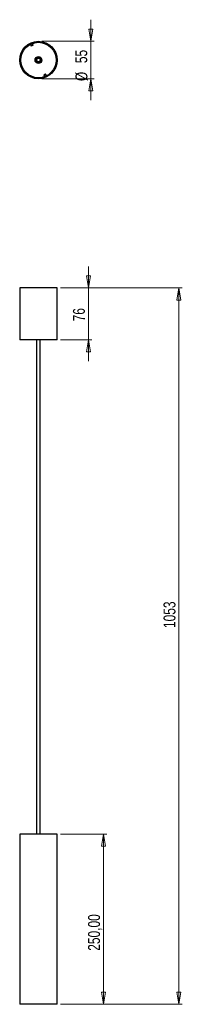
# Model space of a CAD drawing. Header units: millimetres. Extents: x 651 to 699, y 297 to 587.
import ezdxf

# ---------------------------------------------------------------- set-up
doc = ezdxf.new("R2010")
doc.units = ezdxf.units.MM
doc.styles.add('SLDTEXTSTYLE0', font='TXT', dxfattribs={"width": 0.75})
doc.dimstyles.new('SLDDIMSTYLE0', dxfattribs={"dimtxt": 3.5, "dimasz": 3.556, "dimexe": 0, "dimexo": 0.0625, "dimgap": 0.875, "dimtad": 1, "dimdec": 0, "dimlfac": 5, "dimrnd": 1e-09, "dimzin": 12, "dimdsep": 46, "dimtxsty": 'SLDTEXTSTYLE0', "dimblk1": 'CLOSED', "dimblk2": 'CLOSED', "dimsah": 1, "dimcen": 0.09, "dimadec": 0, "dimazin": 3, "dimtfac": 1, "dimtdec": 0, "dimtmove": 0, "dimatfit": 0, "dimldrblk": 'CLOSED', "dimfxl": 0, "dimfrac": 2, "dimtolj": 1, "dimtzin": 12, "dimarcsym": 0})
doc.dimstyles.new('SLDDIMSTYLE1', dxfattribs={"dimtxt": 3.5, "dimasz": 3.556, "dimexe": 0, "dimexo": 0.0625, "dimgap": 0.875, "dimtad": 1, "dimlfac": 5, "dimrnd": 1e-09, "dimzin": 12, "dimdsep": 46, "dimtxsty": 'SLDTEXTSTYLE0', "dimblk1": 'CLOSED', "dimblk2": 'CLOSED', "dimsah": 1, "dimcen": 0.09, "dimadec": 0, "dimazin": 3, "dimtfac": 1, "dimtofl": 0, "dimtmove": 0, "dimatfit": 3, "dimldrblk": 'CLOSED', "dimfxl": 0, "dimfrac": 2, "dimtolj": 1, "dimtzin": 12, "dimarcsym": 0})
doc.dimstyles.new('SLDDIMSTYLE2', dxfattribs={"dimtxt": 3.5, "dimasz": 3.556, "dimexe": 0, "dimexo": 0.0625, "dimgap": 0.875, "dimtad": 1, "dimdec": 0, "dimlfac": 5, "dimrnd": 1e-09, "dimzin": 12, "dimdsep": 46, "dimtxsty": 'SLDTEXTSTYLE0', "dimblk1": 'CLOSED', "dimblk2": 'CLOSED', "dimsah": 1, "dimcen": 0.09, "dimadec": 0, "dimazin": 3, "dimtfac": 1, "dimtdec": 0, "dimtofl": 0, "dimtmove": 0, "dimatfit": 3, "dimldrblk": 'CLOSED', "dimfxl": 0, "dimfrac": 2, "dimtolj": 1, "dimtzin": 12, "dimarcsym": 0})

# ---------------------------------------------------------------- blocks, each defined once
blk = doc.blocks.new('_Closed')
at = {"color": 0, "linetype": 'ByBlock', "lineweight": -2}
for p, q in [((-1, 0.166667), (0, 0)), ((-1, 0.166667), (-1, -0.166667)), ((0, 0), (-1, -0.166667)), ((0, 0), (-1, 0))]:
    blk.add_line(p, q, dxfattribs=at)
blk = doc.blocks.new('_D')
at = {"color": 7, "linetype": 'Continuous', "lineweight": 0}
for p, q in [((670.93, 507.91), (670.93, 514.26)), ((662.76, 507.91), (671.93, 507.91)), ((670.93, 492.71), (670.93, 507.91)), ((662.76, 492.71), (671.93, 492.71)), ((670.93, 492.71), (670.93, 486.36))]:
    blk.add_line(p, q, dxfattribs=at)
at = {"color": 7, "linetype": 'Continuous', "lineweight": 18, "xscale": 3.556, "yscale": 3.556}
for p, rotation in [((670.93, 507.91, 1.69), 270.0000000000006), ((670.93, 492.71, 1.69), 90.0000000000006)]:
    blk.add_blockref('_Closed', p, dxfattribs=dict(at, rotation=rotation))
at = {"color": 7, "linetype": 'Continuous', "lineweight": 18, "insert": (666.41, 498.1), "char_height": 3.5, "attachment_point": 1, "rotation": 90, "style": 'SLDTEXTSTYLE0'}
blk.add_mtext('76', dxfattribs=at)
blk = doc.blocks.new('_D_1')
at = {"color": 7, "linetype": 'Continuous', "lineweight": 0}
for p, q in [((662.76, 347.4), (676.35, 347.4)), ((675.35, 297.4), (675.35, 347.4)), ((662.76, 297.4), (676.35, 297.4))]:
    blk.add_line(p, q, dxfattribs=at)
at = {"color": 7, "linetype": 'Continuous', "lineweight": 18, "xscale": 3.556, "yscale": 3.556}
for p, rotation in [((675.35, 347.4, 1.69), 90.0000000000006), ((675.35, 297.4, 1.69), 270.0000000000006)]:
    blk.add_blockref('_Closed', p, dxfattribs=dict(at, rotation=rotation))
at = {"color": 7, "linetype": 'Continuous', "lineweight": 18, "insert": (670.84, 313.14), "char_height": 3.5, "attachment_point": 1, "rotation": 90, "style": 'SLDTEXTSTYLE0'}
blk.add_mtext('250,00', dxfattribs=at)
blk = doc.blocks.new('_D_2')
at = {"color": 7, "linetype": 'Continuous', "lineweight": 0}
for p, q in [((662.76, 507.91), (698.51, 507.91)), ((697.51, 507.91), (697.51, 297.4)), ((662.76, 297.4), (698.51, 297.4))]:
    blk.add_line(p, q, dxfattribs=at)
at = {"color": 7, "linetype": 'Continuous', "lineweight": 18, "xscale": 3.556, "yscale": 3.556}
for p, rotation in [((697.51, 507.91, 1.69), 90.00000000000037), ((697.51, 297.4, 1.69), 270.0000000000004)]:
    blk.add_blockref('_Closed', p, dxfattribs=dict(at, rotation=rotation))
at = {"color": 7, "linetype": 'Continuous', "lineweight": 18, "insert": (693, 407.98), "char_height": 3.5, "attachment_point": 1, "rotation": 90, "style": 'SLDTEXTSTYLE0'}
blk.add_mtext('1053', dxfattribs=at)
blk = doc.blocks.new('_D_3')
at = {"color": 7, "linetype": 'Continuous', "lineweight": 0}
for p, q in [((671.65, 580.41), (671.65, 586.76)), ((657.26, 580.41), (672.65, 580.41)), ((671.65, 580.41), (671.65, 569.41)), ((657.26, 569.41), (672.65, 569.41)), ((671.65, 569.41), (671.65, 563.06))]:
    blk.add_line(p, q, dxfattribs=at)
at = {"color": 7, "linetype": 'Continuous', "lineweight": 18, "xscale": 3.556, "yscale": 3.556}
for p, rotation in [((671.65, 580.41, 112.88), 270.0000000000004), ((671.65, 569.41, 112.88), 90.0000000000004)]:
    blk.add_blockref('_Closed', p, dxfattribs=dict(at, rotation=rotation))
at = {"color": 7, "linetype": 'Continuous', "lineweight": 18, "char_height": 3.5, "attachment_point": 1, "rotation": 90, "style": 'SLDTEXTSTYLE0'}
for s, insert in [('55', (667.09, 573.99)), ('%%c', (667.14, 568.71))]:
    blk.add_mtext(s, dxfattribs=dict(at, insert=insert))

msp = doc.modelspace()

# ---------------------------------------------------------------- linework, layer by layer
at = {"color": 7, "linetype": 'Continuous', "lineweight": 25}
for p, q in [((653.9038, 579.5416), (654.1412, 579)), ((654.6907, 579.2409), (654.1412, 579)), ((654.6907, 579.2409), (654.4533, 579.7825)), ((656.5726, 574.2015), (656.6646, 573.9918)), ((657.8354, 570.5743), (658.3849, 570.8152)), ((657.8354, 570.5743), (658.0728, 570.0327)), ((658.6223, 570.2736), (658.3849, 570.8152)), ((650.763, 507.9114), (650.763, 492.7114)), ((658.4715, 507.9114), (650.763, 507.9114)), ((661.763, 507.9114), (658.4715, 507.9114)), ((661.763, 492.7114), (661.763, 507.9114)), ((658.4715, 492.7114), (650.763, 492.7114)), ((655.733, 492.7114), (655.733, 347.4033)), ((656.793, 347.4033), (656.793, 492.7114)), ((661.763, 492.7114), (658.4715, 492.7114)), ((650.763, 347.4033), (650.763, 297.4033)), ((661.763, 347.4033), (650.763, 347.4033)), ((661.763, 297.4033), (661.763, 347.4033)), ((661.763, 297.4033), (650.763, 297.4033))]:
    msp.add_line(p, q, dxfattribs=at)
at = {"color": 8, "linetype": 'Continuous', "lineweight": 25}
msp.add_line((656.504, 574.3581), (656.5726, 574.2015), dxfattribs=at)
at = {"color": 7, "linetype": 'Continuous', "lineweight": 25}
for radius in [5.5, 5.2, 1, 0.771, 0.53]:
    msp.add_circle((656.263, 574.9076), radius, dxfattribs=at)
for start, end in [(23.674328, 293.674328), (293.674328, 23.674328)]:
    msp.add_arc((656.263, 574.9076), 0.6, start, end, dxfattribs=at)

# ---------------------------------------------------------------- dimensions: what is measured, and where the dimension line sits
at = {"color": 7, "linetype": 'Continuous', "lineweight": 18}
dim = msp.add_linear_dim(base=(671.652, 569.4076), p1=(656.263, 580.4076), p2=(656.263, 569.4076), angle=90, text='%%c<>', dimstyle='SLDDIMSTYLE0', dxfattribs=at)
dim.commit()
dim.dimension.update_dxf_attribs({"geometry": '_D_3', "text_midpoint": (671.652, 573.932), "dimtype": 160})
for base, p1, p2, dimstyle, picture, middle in [((670.9254, 507.9114), (661.763, 492.7114), (661.763, 507.9114), 'SLDDIMSTYLE0', '_D', (670.9254, 500.6879)), ((697.5086, 297.4033), (661.763, 507.9114), (661.763, 297.4033), 'SLDDIMSTYLE2', '_D_2', (697.5086, 413.1531)), ((675.3496, 347.4033), (661.763, 297.4033), (661.763, 347.4033), 'SLDDIMSTYLE1', '_D_1', (675.3496, 320.2481))]:
    dim = msp.add_linear_dim(base=base, p1=p1, p2=p2, angle=90, dimstyle=dimstyle, dxfattribs=at)
    dim.commit()
    dim.dimension.update_dxf_attribs({"geometry": picture, "text_midpoint": middle, "dimtype": 160})

doc.saveas('drawing.dxf')
